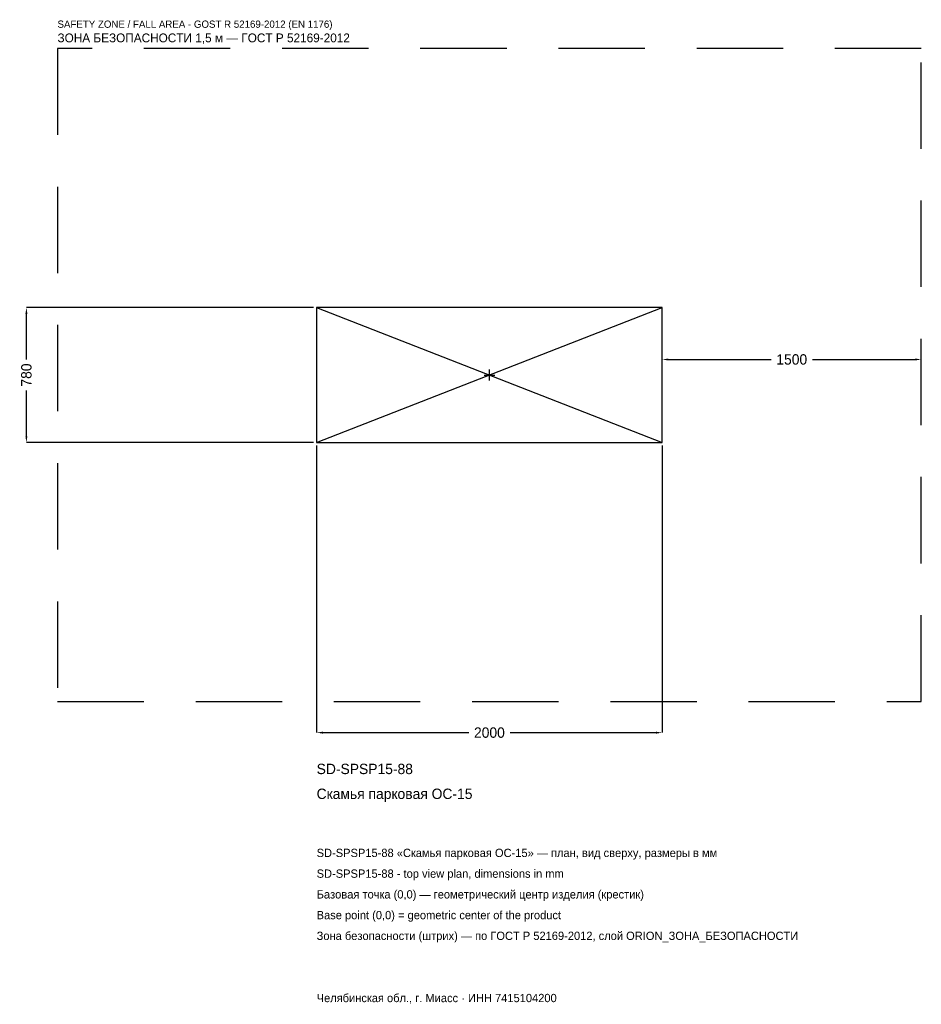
# Model space of a CAD drawing. Header units: metres. Extents: x -2719 to 2500, y -3642 to 2057.
import ezdxf

# ---------------------------------------------------------------- set-up
doc = ezdxf.new("R2010")
doc.units = ezdxf.units.M
doc.linetypes.add('DASHED', pattern=[800, 500, -300])
for name, color, linetype in [('ЗСК_ДАННЫЕ', 3, 'Continuous'), ('ЗСК_ЗОНА_БЕЗОПАСНОСТИ', 1, 'Continuous'), ('ЗСК_КОНТУР', 7, 'Continuous'), ('ЗСК_РАЗМЕРЫ', 8, 'Continuous')]:
    doc.layers.add(name, color=color, linetype=linetype)
doc.dimstyles.new('ORION', dxfattribs={"dimtxt": 60, "dimasz": 36, "dimexe": 1.25, "dimexo": 18, "dimtad": 1, "dimdec": 0, "dimcen": 2.5, "dimazin": 3, "dimtfac": 1, "dimtmove": 0, "dimatfit": 3})

# ---------------------------------------------------------------- blocks, each defined once
blk = doc.blocks.new('_CLOSEDFILLED')
at = {"color": 0, "linetype": 'BYBLOCK'}
blk.add_solid([(-1, 0.16), (0, 0), (-1, -0.16)], dxfattribs=at)
blk = doc.blocks.new('*D1')
for p, q in [((-1000, -408), (-1000, -2070)), ((1000, -408), (1000, -2070)), ((-964, -2070), (-120, -2070)), ((120, -2070), (964, -2070))]:
    blk.add_line(p, q)
at = {"layer": 'Defpoints'}
for p in [(-1000, -390), (1000, -390), (-1000, -2070)]:
    blk.add_point(p, dxfattribs=at)
at = {"layer": 'ЗСК_РАЗМЕРЫ', "xscale": 36, "yscale": 36, "rotation": 180}
blk.add_blockref('_CLOSEDFILLED', (-1000, -2070), dxfattribs=at)
at = {"layer": 'ЗСК_РАЗМЕРЫ', "xscale": 36, "yscale": 36}
blk.add_blockref('_CLOSEDFILLED', (1000, -2070), dxfattribs=at)
at = {"layer": 'ЗСК_РАЗМЕРЫ', "insert": (0, -2070), "char_height": 60, "attachment_point": 5}
blk.add_mtext('2000', dxfattribs=at)
blk = doc.blocks.new('*D2')
for p, q in [((-1018, 390), (-2680, 390)), ((-2680, 90), (-2680, 354)), ((-2680, -354), (-2680, -90)), ((-1018, -390), (-2680, -390))]:
    blk.add_line(p, q)
at = {"layer": 'Defpoints'}
for p in [(-1000, 390), (-2680, -390), (-1000, -390)]:
    blk.add_point(p, dxfattribs=at)
at = {"layer": 'ЗСК_РАЗМЕРЫ', "xscale": 36, "yscale": 36}
for p, rotation in [((-2680, 390), 90), ((-2680, -390), 270)]:
    blk.add_blockref('_CLOSEDFILLED', p, dxfattribs=dict(at, rotation=rotation))
at = {"layer": 'ЗСК_РАЗМЕРЫ', "insert": (-2680, 0), "char_height": 60, "attachment_point": 5, "rotation": 90}
blk.add_mtext('780', dxfattribs=at)
blk = doc.blocks.new('*D3')
for p, q in [((1000, 18), (1000, 90)), ((1036, 90), (1630, 90)), ((1870, 90), (2464, 90)), ((2500, 18), (2500, 90))]:
    blk.add_line(p, q)
at = {"layer": 'Defpoints'}
for p in [(1000, 90), (1000, 0), (2500, 0)]:
    blk.add_point(p, dxfattribs=at)
at = {"layer": 'ЗСК_РАЗМЕРЫ', "xscale": 36, "yscale": 36, "rotation": 180}
blk.add_blockref('_CLOSEDFILLED', (1000, 90), dxfattribs=at)
at = {"layer": 'ЗСК_РАЗМЕРЫ', "xscale": 36, "yscale": 36}
blk.add_blockref('_CLOSEDFILLED', (2500, 90), dxfattribs=at)
at = {"layer": 'ЗСК_РАЗМЕРЫ', "insert": (1750, 90), "char_height": 60, "attachment_point": 5}
blk.add_mtext('1500', dxfattribs=at)
blk = doc.blocks.new('ОРИОН SD-SPSP15-88 Скамья парковая ОС-15')
at = {"layer": 'ЗСК_ЗОНА_БЕЗОПАСНОСТИ', "linetype": 'DASHED'}
blk.add_lwpolyline([(-2500, -1890), (2500, -1890), (2500, 1890), (-2500, 1890)], close=True, dxfattribs=at)
at = {"layer": 'ЗСК_КОНТУР'}
for p, q in [((-1000, -390), (1000, 390)), ((-1000, 390), (1000, -390))]:
    blk.add_line(p, q, dxfattribs=at)
blk.add_lwpolyline([(-1000, -390), (1000, -390), (1000, 390), (-1000, 390)], close=True, dxfattribs=at)
at = {"layer": 'ЗСК_РАЗМЕРЫ'}
for p, q in [((-31.2, 0), (31.2, 0)), ((0, -31.2), (0, 31.2))]:
    blk.add_line(p, q, dxfattribs=at)
at = {"layer": 'ЗСК_ДАННЫЕ'}
for tag, p in [('АРТИКУЛ', (-1000, -2310)), ('НАИМЕНОВАНИЕ', (-1000, -2454))]:
    blk.add_attdef(tag, p, '', height=60, dxfattribs=at)
at = {"layer": 'ЗСК_ДАННЫЕ', "flags": 1}
for tag, p in [('ПРОИЗВОДИТЕЛЬ', (-1000, -2598)), ('ТЕЛЕФОН', (-1000, -2742)), ('САЙТ', (-1000, -3030)), ('АДРЕС', (-1000, -3174)), ('РЕКВИЗИТЫ', (-1000, -3318)), ('ГАБАРИТЫ', (-1000, -3462)), ('ЗОНА_БЕЗОПАСНОСТИ', (-1000, -3606))]:
    blk.add_attdef(tag, p, '', height=60, dxfattribs=at)
at = {"layer": 'ЗСК_ЗОНА_БЕЗОПАСНОСТИ', "color": 1}
for s, height, p in [('SAFETY ZONE / FALL AREA - GOST R 52169-2012 (EN 1176)', 42, (-2500, 2010)), ('ЗОНА БЕЗОПАСНОСТИ 1,5 м — ГОСТ Р 52169-2012', 51, (-2500, 1926))]:
    blk.add_text(s, height=height, dxfattribs=at).set_placement(p)
at = {"layer": 'ЗСК_РАЗМЕРЫ'}
dim = blk.add_linear_dim(base=(-2680, -390), p1=(-1000, -390), p2=(-1000, 390), angle=90, dimstyle='ORION', dxfattribs=at)
dim.commit()
dim.dimension.update_dxf_attribs({"geometry": '*D2', "text_midpoint": (-2680, 0)})
for base, p1, p2, picture, middle in [((1000, 90), (1000, 0), (2500, 0), '*D3', (1750, 90)), ((-1000, -2070), (-1000, -390), (1000, -390), '*D1', (0, -2070))]:
    dim = blk.add_linear_dim(base=base, p1=p1, p2=p2, dimstyle='ORION', dxfattribs=at)
    dim.commit()
    dim.dimension.update_dxf_attribs({"geometry": picture, "text_midpoint": middle})

msp = doc.modelspace()

# ---------------------------------------------------------------- block references
msp.add_blockref('ОРИОН SD-SPSP15-88 Скамья парковая ОС-15', (0, 0)).add_auto_attribs({'АРТИКУЛ': 'SD-SPSP15-88', 'НАИМЕНОВАНИЕ': 'Скамья парковая ОС-15'})

# ---------------------------------------------------------------- texts
at = {"layer": 'ЗСК_ДАННЫЕ', "color": 3}
for s, p in [('SD-SPSP15-88 «Скамья парковая ОС-15» — план, вид сверху, размеры в мм', (-1000, -2790)), ('SD-SPSP15-88 - top view plan, dimensions in mm', (-1000, -2910)), ('Челябинская обл., г. Миасс · ИНН 7415104200', (-1000, -3630))]:
    msp.add_text(s, height=48, dxfattribs=at).set_placement(p)
at = {"layer": 'ЗСК_ДАННЫЕ', "color": 7}
for s, p in [('Базовая точка (0,0) — геометрический центр изделия (крестик)', (-1000, -3030)), ('Base point (0,0) = geometric center of the product', (-1000, -3150))]:
    msp.add_text(s, height=48, dxfattribs=at).set_placement(p)
at = {"layer": 'ЗСК_ДАННЫЕ', "color": 1}
msp.add_text('Зона безопасности (штрих) — по ГОСТ Р 52169-2012, слой ORION_ЗОНА_БЕЗОПАСНОСТИ', height=48, dxfattribs=at).set_placement((-1000, -3270))

doc.saveas('drawing.dxf')
